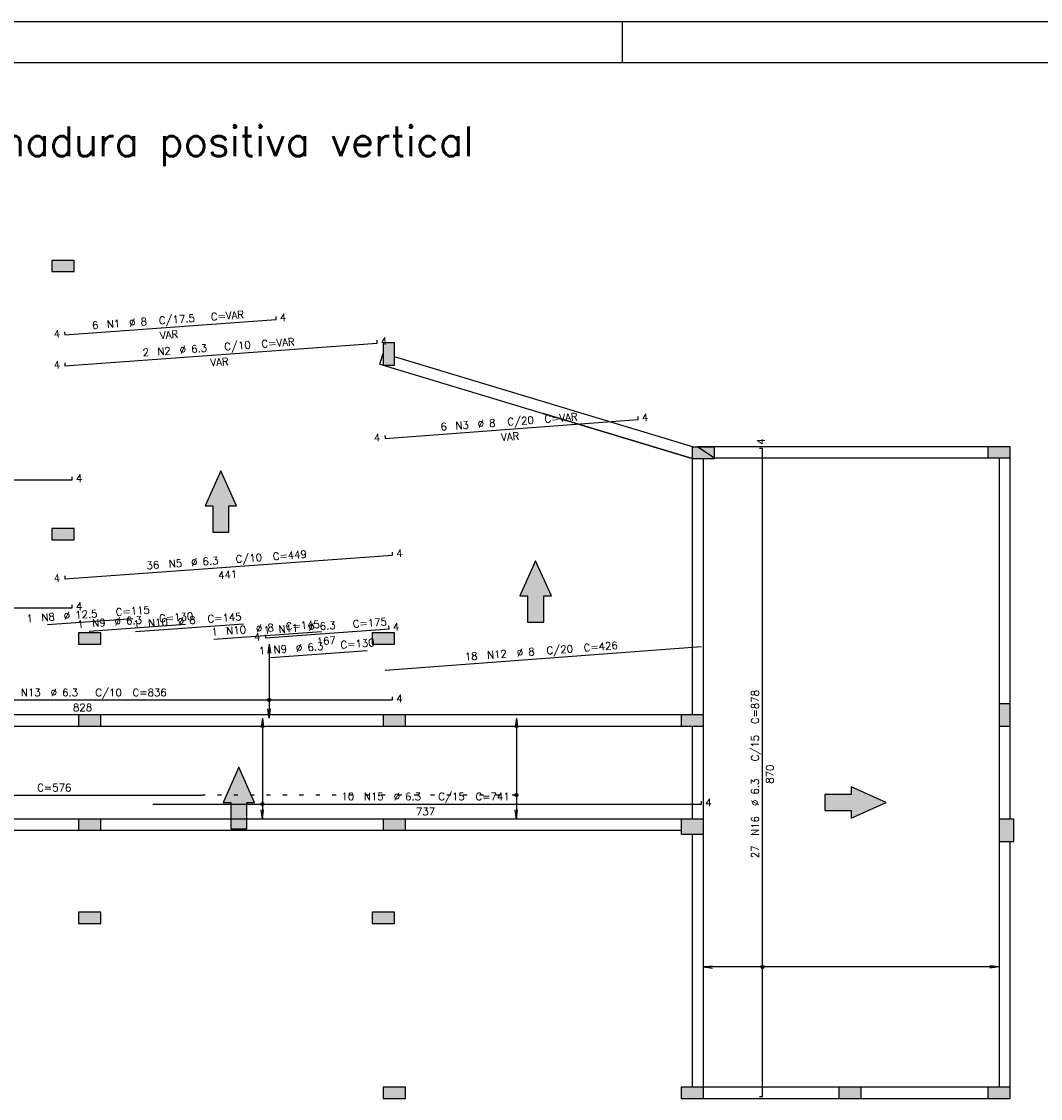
# Model space of a CAD drawing. Extents: x 0 to 119, y 0 to 84.
# Tile 11 of 12: x 67 to 92, y 58 to 84. Entities that reach past the tile are written whole.
import ezdxf

# ---------------------------------------------------------------- set-up
doc = ezdxf.new("R2010")
doc.units = 0
doc.header["$MEASUREMENT"] = 0
doc.linetypes.add('ESTILO_TQS_0002', pattern=[0.4, 0.1, -0.3])
for name, color, linetype in [('1', 1, 'CONTINUOUS'), ('2', 2, 'CONTINUOUS'), ('6', 6, 'CONTINUOUS'), ('7', 7, 'CONTINUOUS'), ('8', 8, 'CONTINUOUS'), ('9', 9, 'CONTINUOUS')]:
    doc.layers.add(name, color=color, linetype=linetype)
doc.styles.get("Standard").update_dxf_attribs({"font": 'ROMANS.SHX'})

msp = doc.modelspace()

# ---------------------------------------------------------------- linework, layer by layer
at = {"layer": '1', "linetype": 'Continuous'}
for p, q in [((0, 84.099998), (118.900002, 84.099998)), ((81.900002, 83.099998), (81.900002, 84.099998)), ((68.241462, 78.132058), (68.241462, 78.132058)), ((76.196007, 75.983415), (76.196007, 75.983415)), ((83.605098, 73.438138), (79.968735, 74.53033)), ((83.877825, 73.574501), (83.877825, 73.574501)), ((91.096007, 73.586604), (91.096007, 73.586604)), ((68.241462, 71.586604), (68.241462, 71.586604)), ((68.896007, 69.041149), (68.896007, 69.041149)), ((76.059644, 69.041149), (76.059644, 69.041149)), ((68.896007, 67.041149), (68.896007, 67.041149)), ((76.332371, 67.041149), (76.332371, 67.041149)), ((83.605098, 67.177513), (79.968735, 67.177513)), ((83.605098, 67.041149), (83.605098, 67.041149)), ((91.232371, 67.177513), (91.232371, 67.177513)), ((68.896007, 64.495695), (68.896007, 64.495695)), ((76.332371, 64.495695), (76.332371, 64.495695)), ((83.605098, 64.45024), (83.605098, 64.45024)), ((91.277825, 64.359331), (91.277825, 64.359331)), ((68.896007, 62.222967), (68.896007, 62.222967)), ((76.059644, 62.222967), (76.059644, 62.222967)), ((76.332371, 57.95024), (76.332371, 57.95024)), ((83.605098, 57.95024), (83.605098, 57.95024)), ((87.459644, 57.95024), (87.459644, 57.95024)), ((91.096007, 57.95024), (91.096007, 57.95024))]:
    msp.add_line(p, q, dxfattribs=at)
at = {"layer": '1', "linetype": 'ESTILO_TQS_0002'}
for q in [(71.632371, 65.218876), (79.312369, 64.632058)]:
    msp.add_line((79.312369, 65.218876), q, dxfattribs=at)
at = {"layer": '1', "linetype": 'Continuous'}
for points in [[(75.980989, 75.734491), (76.059644, 75.99563)], [(75.980989, 75.734491), (76.059644, 75.7108)], [(76.059644, 75.7108), (83.605098, 73.438138)], [(83.645279, 73.710865), (76.332371, 75.913486)], [(90.82328, 73.722967), (83.741462, 73.722967)], [(83.741462, 73.722967), (84.150553, 73.45024)], [(83.605098, 73.438138), (83.605098, 67.177513)], [(83.877825, 67.177513), (83.877825, 73.438138)], [(84.150553, 73.45024), (90.82328, 73.45024)], [(91.096007, 73.45024), (91.096007, 67.45024)], [(91.368735, 67.45024), (91.368735, 73.45024)], [(68.62328, 67.177513), (61.732371, 67.177513)], [(76.059644, 67.177513), (69.168735, 67.177513)], [(83.332371, 67.177513), (76.605098, 67.177513)], [(61.732371, 66.904785), (68.62328, 66.904785)], [(69.168735, 66.904785), (76.059644, 66.904785)], [(76.605098, 66.904785), (83.332371, 66.904785)], [(83.605098, 66.904785), (83.605098, 64.632058)], [(83.877825, 64.632058), (83.877825, 66.904785)], [(91.096007, 66.904785), (91.096007, 64.632058)], [(91.368735, 64.632058), (91.368735, 66.904785)], [(68.62328, 64.632058), (61.732371, 64.632058)], [(76.059644, 64.632058), (69.168735, 64.632058)], [(83.332371, 64.632058), (76.605098, 64.632058)], [(61.732371, 64.359331), (68.62328, 64.359331)], [(69.168735, 64.359331), (76.059644, 64.359331)], [(76.605098, 64.359331), (83.332371, 64.359331)], [(83.605098, 64.268422), (83.605098, 58.086604)], [(83.877825, 58.086604), (83.877825, 64.268422)], [(91.096007, 64.086604), (91.096007, 58.086604)], [(91.368735, 58.086604), (91.368735, 64.086604)], [(87.186916, 58.086604), (83.877825, 58.086604)], [(90.82328, 58.086604), (87.732371, 58.086604)], [(83.877825, 57.813876), (87.186916, 57.813876)], [(87.732371, 57.813876), (90.82328, 57.813876)]]:
    msp.add_lwpolyline(points, dxfattribs=at)
at = {"layer": '2', "linetype": 'Continuous'}
for p, q in [((73.276005, 68.904785), (73.24634, 68.679457)), ((73.276005, 68.904785), (73.276005, 67.095695)), ((73.276005, 68.904785), (73.305671, 68.679457)), ((73.276005, 68.904785), (73.276005, 68.904785)), ((73.276005, 67.095695), (73.24634, 67.321023)), ((73.276005, 67.095695), (73.305671, 67.321023)), ((73.112369, 67.095695), (73.082704, 66.870366)), ((73.112369, 67.095695), (73.112369, 64.632058)), ((73.112369, 67.095695), (73.142034, 66.870366)), ((73.112369, 67.095695), (73.112369, 67.095695)), ((73.276005, 67.095695), (73.276005, 67.095695)), ((79.312369, 67.095695), (79.282704, 66.870366)), ((79.312369, 67.095695), (79.312369, 64.632058)), ((79.312369, 67.095695), (79.342034, 66.870366)), ((79.312369, 67.095695), (79.312369, 67.095695)), ((73.112369, 64.632058), (73.082704, 64.857387)), ((73.112369, 64.632058), (73.142034, 64.857387)), ((79.312369, 64.632058), (79.282704, 64.857387)), ((79.312369, 64.632058), (79.342034, 64.857387)), ((73.112369, 64.632058), (73.112369, 64.632058)), ((79.312369, 64.632058), (79.312369, 64.632058)), ((83.877825, 61.022967), (84.103154, 61.052632)), ((91.096007, 61.022967), (83.877825, 61.022967)), ((83.877825, 61.022967), (84.103154, 60.993302)), ((83.877825, 61.022967), (83.877825, 61.022967)), ((91.096007, 61.022967), (90.870679, 61.052632)), ((91.096007, 61.022967), (90.870679, 60.993302)), ((91.096007, 61.022967), (91.096007, 61.022967))]:
    msp.add_line(p, q, dxfattribs=at)
for points in [[(67.968735, 78.268422), (67.968735, 77.995695), (68.514189, 77.995695), (68.514189, 78.268422), (67.968735, 78.268422)], [(76.332371, 76.256143), (76.059644, 76.256143), (76.059644, 75.710688), (76.332371, 75.710688), (76.332371, 76.256143)], [(84.150553, 73.438138), (84.150553, 73.710865), (83.605098, 73.710865), (83.605098, 73.438138), (84.150553, 73.438138)], [(91.368735, 73.45024), (91.368735, 73.722967), (90.82328, 73.722967), (90.82328, 73.45024), (91.368735, 73.45024)], [(67.968735, 71.722967), (67.968735, 71.45024), (68.514189, 71.45024), (68.514189, 71.722967), (67.968735, 71.722967)], [(68.62328, 69.177513), (68.62328, 68.904785), (69.168735, 68.904785), (69.168735, 69.177513), (68.62328, 69.177513)], [(75.786916, 69.177513), (75.786916, 68.904785), (76.332371, 68.904785), (76.332371, 69.177513), (75.786916, 69.177513)], [(91.096007, 66.904785), (91.368735, 66.904785), (91.368735, 67.45024), (91.096007, 67.45024), (91.096007, 66.904785)], [(68.62328, 67.177513), (68.62328, 66.904785), (69.168735, 66.904785), (69.168735, 67.177513), (68.62328, 67.177513)], [(76.605098, 66.904785), (76.605098, 67.177513), (76.059644, 67.177513), (76.059644, 66.904785), (76.605098, 66.904785)], [(83.877825, 66.904785), (83.877825, 67.177513), (83.332371, 67.177513), (83.332371, 66.904785), (83.877825, 66.904785)], [(69.168735, 64.359331), (69.168735, 64.632058), (68.62328, 64.632058), (68.62328, 64.359331), (69.168735, 64.359331)], [(76.605098, 64.359331), (76.605098, 64.632058), (76.059644, 64.632058), (76.059644, 64.359331), (76.605098, 64.359331)], [(83.877825, 64.268422), (83.877825, 64.632058), (83.332371, 64.632058), (83.332371, 64.268422), (83.877825, 64.268422)], [(91.096007, 64.086604), (91.459644, 64.086604), (91.459644, 64.632058), (91.096007, 64.632058), (91.096007, 64.086604)], [(69.168735, 62.086604), (69.168735, 62.359331), (68.62328, 62.359331), (68.62328, 62.086604), (69.168735, 62.086604)], [(76.332371, 62.086604), (76.332371, 62.359331), (75.786916, 62.359331), (75.786916, 62.086604), (76.332371, 62.086604)], [(76.605098, 57.813876), (76.605098, 58.086604), (76.059644, 58.086604), (76.059644, 57.813876), (76.605098, 57.813876)], [(83.877825, 57.813876), (83.877825, 58.086604), (83.332371, 58.086604), (83.332371, 57.813876), (83.877825, 57.813876)], [(87.732371, 57.813876), (87.732371, 58.086604), (87.186916, 58.086604), (87.186916, 57.813876), (87.732371, 57.813876)], [(91.368735, 57.813876), (91.368735, 58.086604), (90.82328, 58.086604), (90.82328, 57.813876), (91.368735, 57.813876)]]:
    msp.add_lwpolyline(points, dxfattribs=at)
for centre, radius in [((73.276005, 67.540695), 0.037841), ((73.276005, 67.540695), 0.018864), ((79.312369, 65.218876), 0.037841), ((79.312369, 65.218876), 0.018864), ((73.112369, 65.000695), 0.037841), ((73.112369, 65.000695), 0.018864), ((85.319109, 61.022967), 0.037841), ((85.319109, 61.022967), 0.018864)]:
    msp.add_circle(centre, radius, dxfattribs=at)
at = {"layer": '6', "linetype": 'Continuous'}
for p, q in [((68.289014, 76.453043), (73.448746, 76.826036)), ((73.448746, 76.826036), (73.443502, 76.898574)), ((68.28377, 76.525581), (68.289014, 76.453043)), ((68.289538, 75.699285), (75.915098, 76.25053)), ((75.915098, 76.25053), (75.909854, 76.323068)), ((68.284295, 75.771823), (68.289538, 75.699285)), ((82.286324, 74.385609), (82.280885, 74.458133)), ((76.106186, 73.922099), (82.286324, 74.385609)), ((76.100747, 73.994623), (76.106186, 73.922099)), ((85.319109, 73.677513), (85.246382, 73.677513)), ((85.319109, 57.859331), (85.319109, 73.677513)), ((61.232371, 72.913876), (68.468735, 72.913876)), ((68.468735, 72.913876), (68.468735, 72.986604)), ((68.289538, 70.494158), (76.289538, 71.072471)), ((76.289538, 71.072471), (76.284295, 71.145009)), ((68.284295, 70.566696), (68.289538, 70.494158)), ((61.232371, 69.790808), (68.468735, 69.790808)), ((68.468735, 69.790808), (68.468735, 69.863535)), ((67.865234, 69.38104), (69.950702, 69.531796)), ((70.01647, 69.208564), (72.645972, 69.398649)), ((68.880275, 69.222817), (71.23776, 69.393238)), ((71.925036, 69.023373), (74.554538, 69.213458)), ((73.183634, 69.05826), (76.206556, 69.276785)), ((76.206556, 69.276785), (76.201312, 69.349323)), ((73.178391, 69.130798), (73.183634, 69.05826)), ((73.308478, 68.57841), (75.665962, 68.748831)), ((76.10673, 68.267379), (83.834003, 68.846924)), ((76.286916, 67.540695), (76.286916, 67.613422)), ((61.232371, 67.540695), (76.286916, 67.540695)), ((61.232371, 65.218876), (71.632371, 65.218876)), ((70.432371, 65.000695), (83.832371, 65.000695)), ((83.832371, 65.000695), (83.832371, 65.073422)), ((85.246382, 57.859331), (85.319109, 57.859331))]:
    msp.add_line(p, q, dxfattribs=at)
for points in [[(72.294812, 71.633706), (72.294812, 72.280917), (72.481909, 72.280917), (72.099105, 73.136606), (71.7163, 72.280917), (71.903397, 72.280917), (71.903397, 71.633706), (72.294812, 71.633706)], [(79.978129, 69.437279), (79.978129, 70.08449), (80.165227, 70.08449), (79.782422, 70.940179), (79.399617, 70.08449), (79.586714, 70.08449), (79.586714, 69.437279), (79.978129, 69.437279)], [(72.728078, 64.393938), (72.728078, 65.041149), (72.915176, 65.041149), (72.532371, 65.896838), (72.149566, 65.041149), (72.336663, 65.041149), (72.336663, 64.393938), (72.728078, 64.393938)], [(86.839705, 64.845442), (87.486916, 64.845442), (87.486916, 64.658344), (88.342605, 65.041149), (87.486916, 65.423954), (87.486916, 65.236857), (86.839705, 65.236857), (86.839705, 64.845442)]]:
    msp.add_lwpolyline(points, dxfattribs=at)
at = {"layer": '8', "linetype": 'Continuous'}
msp.add_line((2.5, 83.099998), (117.900002, 83.099998), dxfattribs=at)
at = {"layer": '9', "linetype": 'Continuous'}
for points in [[(67.968735, 78.268422), (67.968735, 77.995695), (68.514189, 77.995695)], [(67.968735, 78.268422), (68.514189, 77.995695), (68.514189, 78.268422)], [(67.968735, 78.268422), (68.514189, 78.268422), (67.968735, 78.268422)], [(76.332371, 76.256143), (76.059644, 76.256143), (76.059644, 75.710688)], [(76.332371, 76.256143), (76.059644, 75.710688), (76.332371, 75.710688)], [(76.332371, 76.256143), (76.332371, 75.710688), (76.332371, 76.256143)], [(84.150553, 73.438138), (84.150553, 73.710865), (83.605098, 73.710865)], [(84.150553, 73.438138), (83.605098, 73.710865), (83.605098, 73.438138)], [(91.368735, 73.45024), (91.368735, 73.722967), (90.82328, 73.722967)], [(91.368735, 73.45024), (90.82328, 73.722967), (90.82328, 73.45024)], [(84.150553, 73.438138), (83.605098, 73.438138), (84.150553, 73.438138)], [(91.368735, 73.45024), (90.82328, 73.45024), (91.368735, 73.45024)], [(72.099105, 73.136606), (71.7163, 72.280917), (71.903397, 72.280917)], [(72.099105, 73.136606), (71.903397, 72.280917), (72.294812, 71.633706)], [(72.099105, 73.136606), (72.294812, 71.633706), (72.294812, 72.280917)], [(72.099105, 73.136606), (72.294812, 72.280917), (72.481909, 72.280917)], [(72.294812, 71.633706), (71.903397, 72.280917), (71.903397, 71.633706)], [(67.968735, 71.722967), (67.968735, 71.45024), (68.514189, 71.45024)], [(67.968735, 71.722967), (68.514189, 71.45024), (68.514189, 71.722967)], [(67.968735, 71.722967), (68.514189, 71.722967), (67.968735, 71.722967)], [(79.782422, 70.940179), (79.399617, 70.08449), (79.586714, 70.08449)], [(79.782422, 70.940179), (79.586714, 70.08449), (79.978129, 69.437279)], [(79.782422, 70.940179), (79.978129, 69.437279), (79.978129, 70.08449)], [(79.782422, 70.940179), (79.978129, 70.08449), (80.165227, 70.08449)], [(79.978129, 69.437279), (79.586714, 70.08449), (79.586714, 69.437279)], [(68.62328, 69.177513), (68.62328, 68.904785), (69.168735, 68.904785)], [(68.62328, 69.177513), (69.168735, 68.904785), (69.168735, 69.177513)], [(68.62328, 69.177513), (69.168735, 69.177513), (68.62328, 69.177513)], [(75.786916, 69.177513), (75.786916, 68.904785), (76.332371, 68.904785)], [(75.786916, 69.177513), (76.332371, 68.904785), (76.332371, 69.177513)], [(75.786916, 69.177513), (76.332371, 69.177513), (75.786916, 69.177513)], [(91.096007, 66.904785), (91.368735, 66.904785), (91.368735, 67.45024)], [(91.096007, 66.904785), (91.368735, 67.45024), (91.096007, 67.45024)], [(91.096007, 66.904785), (91.096007, 67.45024), (91.096007, 66.904785)], [(68.62328, 67.177513), (68.62328, 66.904785), (69.168735, 66.904785)], [(68.62328, 67.177513), (69.168735, 66.904785), (69.168735, 67.177513)], [(68.62328, 67.177513), (69.168735, 67.177513), (68.62328, 67.177513)], [(76.605098, 66.904785), (76.605098, 67.177513), (76.059644, 67.177513)], [(76.605098, 66.904785), (76.059644, 67.177513), (76.059644, 66.904785)], [(83.877825, 66.904785), (83.877825, 67.177513), (83.332371, 67.177513)], [(83.877825, 66.904785), (83.332371, 67.177513), (83.332371, 66.904785)], [(76.605098, 66.904785), (76.059644, 66.904785), (76.605098, 66.904785)], [(83.877825, 66.904785), (83.332371, 66.904785), (83.877825, 66.904785)], [(72.532371, 65.896838), (72.149566, 65.041149), (72.336663, 65.041149)], [(72.532371, 65.896838), (72.336663, 65.041149), (72.728078, 64.393938)], [(72.532371, 65.896838), (72.728078, 64.393938), (72.728078, 65.041149)], [(72.532371, 65.896838), (72.728078, 65.041149), (72.915176, 65.041149)], [(87.486916, 64.845442), (87.486916, 65.236857), (86.839705, 65.236857)], [(87.486916, 64.845442), (86.839705, 65.236857), (86.839705, 64.845442)], [(87.486916, 65.236857), (88.342605, 65.041149), (87.486916, 65.423954)], [(87.486916, 64.845442), (88.342605, 65.041149), (87.486916, 65.236857)], [(72.728078, 64.393938), (72.336663, 65.041149), (72.336663, 64.393938)], [(87.486916, 64.845442), (87.486916, 64.658344), (88.342605, 65.041149)], [(69.168735, 64.359331), (69.168735, 64.632058), (68.62328, 64.632058)], [(69.168735, 64.359331), (68.62328, 64.632058), (68.62328, 64.359331)], [(76.605098, 64.359331), (76.605098, 64.632058), (76.059644, 64.632058)], [(76.605098, 64.359331), (76.059644, 64.632058), (76.059644, 64.359331)], [(83.877825, 64.268422), (83.877825, 64.632058), (83.332371, 64.632058)], [(83.877825, 64.268422), (83.332371, 64.632058), (83.332371, 64.268422)], [(91.096007, 64.086604), (91.459644, 64.086604), (91.459644, 64.632058)], [(91.096007, 64.086604), (91.459644, 64.632058), (91.096007, 64.632058)], [(91.096007, 64.086604), (91.096007, 64.632058), (91.096007, 64.086604)], [(69.168735, 64.359331), (68.62328, 64.359331), (69.168735, 64.359331)], [(76.605098, 64.359331), (76.059644, 64.359331), (76.605098, 64.359331)], [(83.877825, 64.268422), (83.332371, 64.268422), (83.877825, 64.268422)], [(69.168735, 62.086604), (69.168735, 62.359331), (68.62328, 62.359331)], [(69.168735, 62.086604), (68.62328, 62.359331), (68.62328, 62.086604)], [(76.332371, 62.086604), (76.332371, 62.359331), (75.786916, 62.359331)], [(76.332371, 62.086604), (75.786916, 62.359331), (75.786916, 62.086604)], [(69.168735, 62.086604), (68.62328, 62.086604), (69.168735, 62.086604)], [(76.332371, 62.086604), (75.786916, 62.086604), (76.332371, 62.086604)], [(76.605098, 57.813876), (76.605098, 58.086604), (76.059644, 58.086604)], [(76.605098, 57.813876), (76.059644, 58.086604), (76.059644, 57.813876)], [(83.877825, 57.813876), (83.877825, 58.086604), (83.332371, 58.086604)], [(83.877825, 57.813876), (83.332371, 58.086604), (83.332371, 57.813876)], [(87.732371, 57.813876), (87.732371, 58.086604), (87.186916, 58.086604)], [(87.732371, 57.813876), (87.186916, 58.086604), (87.186916, 57.813876)], [(91.368735, 57.813876), (91.368735, 58.086604), (90.82328, 58.086604)], [(91.368735, 57.813876), (90.82328, 58.086604), (90.82328, 57.813876)], [(76.605098, 57.813876), (76.059644, 57.813876), (76.605098, 57.813876)], [(83.877825, 57.813876), (83.332371, 57.813876), (83.877825, 57.813876)], [(87.732371, 57.813876), (87.186916, 57.813876), (87.732371, 57.813876)], [(91.368735, 57.813876), (90.82328, 57.813876), (91.368735, 57.813876)]]:
    msp.add_solid(points, dxfattribs=at)

# ---------------------------------------------------------------- texts
at = {"layer": '2', "linetype": 'Continuous'}
for s, rotation, p in [('C=VAR', 4.134671, (71.859723, 76.802313)), ('6', 4.134671, (68.958203, 76.592564)), ('N1', 4.134671, (69.320893, 76.618783)), ('%%c 8', 4.134671, (69.864928, 76.658111)), ('C/17.5', 4.134671, (70.590308, 76.710548)), ('4', 4.134671, (73.543351, 76.778187)), ('4', 4.134671, (68.020929, 76.378976)), ('VAR', 4.134671, (70.616526, 76.347858)), ('C/10', 4.134671, (72.186436, 76.072135)), ('C=VAR', 4.134671, (73.093161, 76.137681)), ('4', 4.134671, (76.009703, 76.202681)), ('2', 4.134671, (70.191641, 75.927933)), ('N2', 4.134671, (70.554331, 75.954151)), ('%%c 6.3', 4.134671, (71.098366, 75.993479)), ('4', 4.134671, (68.021454, 75.625217)), ('VAR', 4.134671, (71.849965, 75.683226)), ('%%c 8', 4.289153, (78.373566, 74.183317)), ('C/20', 4.289153, (79.098802, 74.237709)), ('C=VAR', 4.289153, (80.005346, 74.3057)), ('4', 4.289153, (82.381058, 74.338016)), ('6', 4.289153, (77.467021, 74.115326)), ('N3', 4.289153, (77.829639, 74.142522)), ('4', 4.289153, (75.838302, 73.847309)), ('VAR', 4.289153, (78.944689, 73.861493)), ('4', 90, (85.373655, 73.768422)), ('%%c 6.3', 4.134671, (71.376259, 70.808441)), ('C/10', 4.134671, (72.464329, 70.887096)), ('C=449', 4.134671, (73.371053, 70.952643)), ('4', 4.134671, (76.384144, 71.024622)), ('36', 4.134671, (70.288189, 70.729785)), ('N5', 4.134671, (70.832224, 70.769113)), ('4', 4.134671, (68.021454, 70.42009)), ('441', 4.134671, (72.037185, 70.491633)), ('N8', 4.134671, (67.722671, 69.46188)), ('%%c 12.5', 4.134671, (68.266706, 69.501208)), ('C=115', 4.134671, (69.536121, 69.592973)), ('C=130', 4.134671, (70.596498, 69.438028)), ('1', 4.134671, (67.359981, 69.435662)), ('1', 4.134671, (68.601703, 69.293826)), ('N9', 4.134671, (68.964393, 69.320044)), ('%%c 6.3', 4.134671, (69.508428, 69.359372)), ('1', 4.134671, (69.964579, 69.295959)), ('N10', 4.134671, (70.327269, 69.322178)), ('%%c 8', 4.134671, (71.052648, 69.374615)), ('C=145', 4.134671, (71.778028, 69.427052)), ('%%c 8', 4.134671, (72.961215, 69.189424)), ('C=145', 4.134671, (73.686595, 69.241861)), ('%%c 6.3', 4.134671, (74.235178, 69.225422)), ('C=175', 4.134671, (75.323248, 69.304078)), ('4', 4.134671, (76.301161, 69.228936)), ('1', 4.134671, (71.873145, 69.110768)), ('N10', 4.134671, (72.235835, 69.136987)), ('4', 4.134671, (72.91555, 68.984193)), ('1', 4.134671, (73.147108, 69.146766)), ('N11', 4.134671, (73.509798, 69.172985)), ('N9', 4.134671, (73.392596, 68.675637)), ('%%c 6.3', 4.134671, (73.93663, 68.714965)), ('167', 4.134671, (74.442742, 68.875841)), ('C=130', 4.134671, (75.0247, 68.793621)), ('C/20', 4.289153, (80.054222, 68.654605)), ('C=426', 4.289153, (80.960767, 68.722596)), ('1', 4.134671, (73.029906, 68.649419)), ('18', 4.289153, (78.059823, 68.505025)), ('N12', 4.289153, (78.60375, 68.54582)), ('%%c 8', 4.289153, (79.328986, 68.600213)), ('C=878', 90, (85.2282, 66.95024)), ('C/15', 90, (85.2282, 66.041149)), ('870', 90, (85.591836, 65.495695)), ('%%c 6.3', 90, (85.2282, 64.95024)), ('N16', 90, (85.2282, 64.222967)), ('27', 90, (85.2282, 63.677513))]:
    msp.add_text(s, height=0.181818, rotation=rotation, dxfattribs=at).set_placement(p)
for s, p in [('4', (68.559644, 72.859331)), ('4', (68.559644, 69.736263)), ('%%c 6.3', (67.941462, 67.631604)), ('C/10', (69.032371, 67.631604)), ('N13', (67.214189, 67.631604)), ('C=836', (69.941462, 67.631604)), ('4', (76.377825, 67.486149)), ('828', (68.486916, 67.267967)), ('C=576', (67.614189, 65.309785)), ('10', (75.041462, 65.091604)), ('N15', (75.586916, 65.091604)), ('%%c 6.3', (76.314189, 65.091604)), ('C/15', (77.405098, 65.091604)), ('C=741', (78.314189, 65.091604)), ('4', (83.92328, 64.946149)), ('737', (76.859644, 64.727967))]:
    msp.add_text(s, height=0.181818, dxfattribs=at).set_placement(p)
at = {"layer": '7', "linetype": 'Continuous'}
msp.add_text('NIVEL PATAMAR 02 - Armadura positiva vertical', height=0.727273, dxfattribs=at).set_placement((54.514189, 80.813876))

doc.saveas('drawing.dxf')
